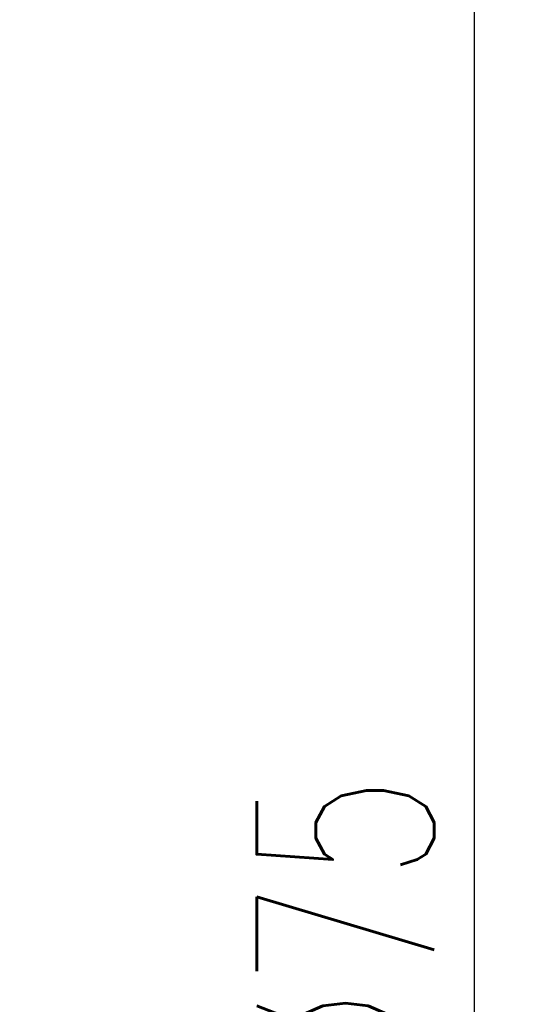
# Model space of a CAD drawing. Header units: millimetres. Extents: x 1362 to 1585, y 740 to 921.
# Tile 50 of 51: x 1575 to 1585, y 845 to 865. Entities that reach past the tile are written whole.
import ezdxf

# ---------------------------------------------------------------- set-up
doc = ezdxf.new("R2010")
doc.units = ezdxf.units.MM
doc.header["$LTSCALE"] = 0.1
doc.layers.get('DEFPOINTS').update_dxf_attribs({"linetype": 'CONTINUOUS'})
doc.layers.add('CHA', color=7, linetype='CONTINUOUS')
doc.styles.add('DIM-7', font='SIMPLEX.shx', dxfattribs={"width": 0.7, "bigfont": 'chineset.shx'})
doc.dimstyles.new('CNS', dxfattribs={"dimtxt": 3.5, "dimasz": 2.5, "dimexe": 1, "dimexo": 1.5, "dimgap": 0.09, "dimtad": 0, "dimdsep": 46, "dimtxsty": 'DIM-7', "dimcen": 0.09, "dimclrd": 1, "dimclre": 1, "dimclrt": 4, "dimadec": 0, "dimazin": 0, "dimtfac": 1, "dimtix": 1, "dimtmove": 2, "dimatfit": 3, "dimfxl": 1, "dimtvp": 0.971429, "dimtolj": 1, "dimarcsym": 0})

# ---------------------------------------------------------------- blocks, each defined once
blk = doc.blocks.new('*D16')
at = {"layer": 'CHA', "lineweight": -2, "transparency": 16777216}
for p, q in [((1571.503, 883.972), (1585.039, 883.972)), ((1584.039, 811.472), (1584.039, 881.472)), ((1571.503, 808.972), (1585.039, 808.972))]:
    blk.add_line(p, q, dxfattribs=at)
at = {"layer": 'CHA', "transparency": 16777216}
for points in [[(1583.622, 881.472), (1584.455, 881.472), (1584.039, 883.972)], [(1583.622, 811.472), (1584.455, 811.472), (1584.039, 808.972)]]:
    blk.add_solid(points, dxfattribs=at)
at = {"layer": 'DEFPOINTS', "color": 0, "transparency": 16777216}
for p in [(1570.003, 883.972), (1584.039, 883.972), (1570.003, 808.972)]:
    blk.add_point(p, dxfattribs=at)
at = {"layer": 'CHA', "transparency": 16777216, "insert": (1581.489, 846.472), "char_height": 3.5, "attachment_point": 5, "rotation": 90, "style": 'DIM-7'}
blk.add_mtext('\\A1;%%C75', dxfattribs=at)

msp = doc.modelspace()

# ---------------------------------------------------------------- dimensions: what is measured, and where the dimension line sits
at = {"layer": 'CHA'}
dim = msp.add_linear_dim(base=(1584.039, 883.972), p1=(1570.003, 808.972), p2=(1570.003, 883.972), angle=90, text='%%C<>', dimstyle='CNS', override={"dimgap": 0.8, "dimtad": 1, "dimclrd": 256, "dimclre": 256, "dimclrt": 256, "dimadec": 2, "dimazin": 2, "dimtm": 1e-09, "dimtfac": 0.6, "dimtmove": 1, "dimatfit": 0}, dxfattribs=at)
dim.commit()
dim.dimension.update_dxf_attribs({"geometry": '*D16', "text_midpoint": (1581.489, 846.472)})

doc.saveas('drawing.dxf')
